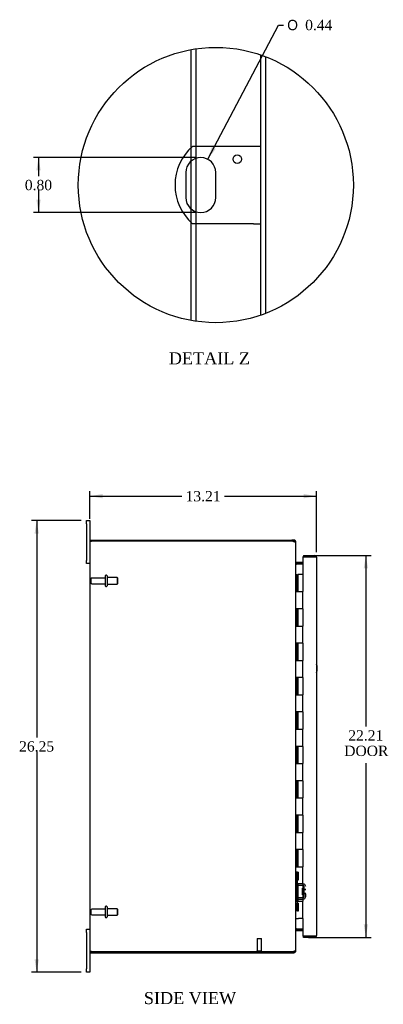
# Model space of a CAD drawing. Header units: inches. Extents: x 7 to 148, y 4 to 99.
# Tile 2 of 7: x 7 to 29, y 35 to 92. Entities that reach past the tile are written whole.
import ezdxf
from ezdxf.enums import TextEntityAlignment as Align

# ---------------------------------------------------------------- set-up
doc = ezdxf.new("R2010")
doc.units = ezdxf.units.IN
doc.header["$MEASUREMENT"] = 0
doc.layers.get('0').update_dxf_attribs({"linetype": 'CONTINUOUS'})
for name, color, linetype in [('COM40153-1', 7, 'CONTINUOUS'), ('COM42780', 7, 'CONTINUOUS'), ('COM48458', 7, 'CONTINUOUS'), ('COM48508', 7, 'CONTINUOUS'), ('COM71780-10', 7, 'CONTINUOUS'), ('DEFAULT', 7, 'CONTINUOUS'), ('FET07710', 7, 'CONTINUOUS'), ('HNG10620-20B', 7, 'CONTINUOUS'), ('HNG10620-20C', 7, 'CONTINUOUS'), ('STD21878', 7, 'CONTINUOUS'), ('STD26094', 7, 'CONTINUOUS')]:
    doc.layers.add(name, color=color, linetype=linetype)
doc.styles.add('SEACAD_SOLID_EDGE_ANSI1_SY', font='txt')
doc.styles.add('SEACAD_TIMES_NEW_ROMAN', font='times.ttf')

# ---------------------------------------------------------------- blocks, each defined once
blk = doc.blocks.new('GDIMGGROUP5')
at = {"layer": 'DEFAULT', "linetype": 'Continuous'}
for points in [[(12.18, 64.463), (11.43, 64.338), (12.18, 64.213)], [(23.89, 64.463), (23.89, 64.213), (24.64, 64.338)]]:
    blk.add_hatch(color=136, dxfattribs=at).paths.add_polyline_path(points)
at = {"layer": 'DEFAULT', "color": 136, "linetype": 'Continuous'}
for p, q in [((11.43, 63.027), (11.43, 64.638)), ((11.43, 64.338), (16.801, 64.338)), ((19.268, 64.338), (24.64, 64.338)), ((24.64, 61.084), (24.64, 64.638))]:
    blk.add_line(p, q, dxfattribs=at)
at = {"layer": 'DEFAULT', "color": 136, "linetype": 'Continuous', "style": 'SEACAD_TIMES_NEW_ROMAN'}
blk.add_text('13.21', height=0.6, dxfattribs=at).set_placement((17.011, 64.638), align=Align.TOP_LEFT)
blk = doc.blocks.new('GDIMGGROUP6')
at = {"layer": 'DEFAULT', "linetype": 'Continuous'}
for points in [[(8.221, 62.165), (8.471, 62.165), (8.346, 62.915)], [(8.221, 37.415), (8.346, 36.665), (8.471, 37.415)]]:
    blk.add_hatch(color=136, dxfattribs=at).paths.add_polyline_path(points)
at = {"layer": 'DEFAULT', "color": 136, "linetype": 'Continuous'}
for p, q in [((10.943, 62.915), (8.046, 62.915)), ((8.346, 62.915), (8.346, 50.3)), ((8.346, 49.49), (8.346, 36.665)), ((10.943, 36.665), (8.046, 36.665))]:
    blk.add_line(p, q, dxfattribs=at)
at = {"layer": 'DEFAULT', "color": 136, "linetype": 'Continuous', "style": 'SEACAD_TIMES_NEW_ROMAN'}
blk.add_text('26.25', height=0.6, dxfattribs=at).set_placement((7.323, 50.09), align=Align.TOP_LEFT)
blk = doc.blocks.new('GDIMGGROUP21')
at = {"layer": 'DEFAULT', "linetype": 'Continuous'}
for points in [[(27.63, 60.142), (27.505, 60.892), (27.38, 60.142)], [(27.63, 39.437), (27.38, 39.437), (27.505, 38.687)]]:
    blk.add_hatch(color=136, dxfattribs=at).paths.add_polyline_path(points)
at = {"layer": 'DEFAULT', "color": 136, "linetype": 'Continuous'}
for p, q in [((24.173, 60.892), (27.805, 60.892)), ((27.505, 60.892), (27.505, 50.94)), ((27.505, 48.808), (27.505, 38.687)), ((24.173, 38.687), (27.805, 38.687))]:
    blk.add_line(p, q, dxfattribs=at)
at = {"layer": 'DEFAULT', "color": 136, "linetype": 'Continuous', "style": 'SEACAD_TIMES_NEW_ROMAN'}
for s, p in [('22.21', (26.481, 50.73)), ('DOOR', (26.247, 49.83))]:
    blk.add_text(s, height=0.6, dxfattribs=at).set_placement(p, align=Align.TOP_LEFT)
blk = doc.blocks.new('GDIMGGROUP27')
at = {"layer": 'DEFAULT', "linetype": 'Continuous'}
for points in [[(8.327, 83.28), (8.577, 83.28), (8.452, 84.03)], [(8.327, 81.58), (8.452, 80.83), (8.577, 81.58)]]:
    blk.add_hatch(color=136, dxfattribs=at).paths.add_polyline_path(points)
at = {"layer": 'DEFAULT', "color": 136, "linetype": 'Continuous'}
for p, q in [((17.598, 84.03), (8.152, 84.03)), ((8.452, 84.03), (8.452, 82.94)), ((8.452, 82.13), (8.452, 80.83)), ((17.598, 80.83), (8.152, 80.83))]:
    blk.add_line(p, q, dxfattribs=at)
at = {"layer": 'DEFAULT', "color": 136, "linetype": 'Continuous', "style": 'SEACAD_TIMES_NEW_ROMAN'}
blk.add_text('0.80', height=0.6, dxfattribs=at).set_placement((7.655, 82.73), align=Align.TOP_LEFT)
blk = doc.blocks.new('GDIMGGROUP28')
at = {"layer": 'DEFAULT', "linetype": 'Continuous'}
blk.add_hatch(color=136, dxfattribs=at).paths.add_polyline_path([(18.544, 84.651), (18.305, 83.929), (18.765, 84.535)])
at = {"layer": 'DEFAULT', "color": 136, "linetype": 'Continuous'}
for p, q in [((18.305, 83.929), (22.418, 91.734)), ((22.418, 91.734), (22.718, 91.734))]:
    blk.add_line(p, q, dxfattribs=at)
for s, style, p in [('O', 'SEACAD_SOLID_EDGE_ANSI1_SY', (22.928, 92.034)), ('0.44', 'SEACAD_TIMES_NEW_ROMAN', (23.972, 92.034))]:
    blk.add_text(s, height=0.6, dxfattribs=dict(at, style=style)).set_placement(p, align=Align.TOP_LEFT)

msp = doc.modelspace()

# ---------------------------------------------------------------- linework, layer by layer
at = {"color": 7}
msp.add_circle((18.772, 82.43), 8.004, dxfattribs=at)
at = {"layer": 'COM40153-1', "color": 7}
for p, q in [((20.966, 84.68), (17.413, 84.68)), ((21.398, 84.68), (20.966, 84.68)), ((17.024, 83.156), (17.024, 81.704)), ((18.772, 81.704), (18.772, 83.156)), ((20.966, 80.18), (17.413, 80.18)), ((20.966, 80.18), (21.398, 80.18))]:
    msp.add_line(p, q, dxfattribs=at)
msp.add_circle((20.022, 83.932), 0.25, dxfattribs=at)
for centre, radius, start, end in [((19.398, 82.43), 3, 131.4096, 228.5904), ((17.898, 83.156), 0.874, 0, 180), ((17.898, 81.704), 0.874, 180, 0), ((23.93, 54.33), 0.75, 341.2031, 18.7969)]:
    msp.add_arc(centre, radius, start, end, dxfattribs=at)
at = {"layer": 'COM42780', "color": 7}
for p, q in [((23.43, 42.467), (23.43, 42.03)), ((23.43, 42.467), (23.471, 42.467)), ((23.522, 42.467), (23.471, 42.467)), ((23.522, 42.467), (23.589, 42.467)), ((23.522, 42.03), (23.522, 42.467)), ((23.525, 42.467), (23.525, 42.03)), ((23.589, 42.03), (23.589, 42.467)), ((23.43, 42.03), (23.43, 41.845)), ((23.471, 42.03), (23.43, 42.03)), ((23.522, 42.03), (23.471, 42.03)), ((23.522, 42.03), (23.589, 42.03)), ((23.525, 41.845), (23.525, 42.03)), ((23.861, 41.791), (23.572, 41.797)), ((23.859, 41.696), (23.57, 41.702)), ((23.812, 41.157), (23.812, 41.547)), ((23.907, 41.547), (23.812, 41.547)), ((24.002, 41.477), (23.812, 41.477)), ((24.002, 41.458), (23.812, 41.458)), ((23.812, 41.245), (24.002, 41.245)), ((24.002, 41.227), (23.812, 41.227)), ((23.915, 41.78), (23.861, 41.791)), ((23.907, 41.055), (23.907, 41.649)), ((23.43, 40.673), (23.43, 40.236)), ((23.43, 40.673), (23.471, 40.673)), ((23.471, 40.673), (23.522, 40.673)), ((23.522, 40.673), (23.589, 40.673)), ((23.522, 40.236), (23.522, 40.673)), ((23.525, 40.673), (23.525, 40.859)), ((23.525, 40.673), (23.525, 40.236)), ((23.57, 41.002), (23.859, 41.007)), ((23.572, 40.907), (23.861, 40.912)), ((23.589, 40.236), (23.589, 40.673)), ((23.812, 41.157), (23.907, 41.157)), ((23.861, 40.912), (23.915, 40.923)), ((24.002, 41.055), (24.002, 41.211)), ((23.471, 40.236), (23.43, 40.236)), ((23.522, 40.236), (23.471, 40.236)), ((23.522, 40.236), (23.589, 40.236)), ((23.524, 40.541), (23.525, 40.541)), ((23.524, 40.432), (23.524, 40.541)), ((23.524, 40.511), (23.525, 40.511)), ((23.524, 40.432), (23.525, 40.432)), ((23.524, 40.402), (23.524, 40.432)), ((23.524, 40.426), (23.525, 40.426)), ((23.524, 40.402), (23.525, 40.402)), ((23.524, 40.368), (23.524, 40.402)), ((23.524, 40.368), (23.525, 40.368))]:
    msp.add_line(p, q, dxfattribs=at)
for centre, radius, start, end in [((23.573, 41.845), 0.143, 180, 206.9082), ((23.573, 41.845), 0.048, 180, 269), ((23.573, 41.845), 0.143, 206.9082, 269), ((23.859, 41.649), 0.048, 0, 89), ((23.859, 41.649), 0.143, 0, 66.6665), ((23.573, 40.859), 0.143, 153.0918, 180), ((23.573, 40.859), 0.143, 91, 153.0918), ((23.573, 40.859), 0.048, 91, 180), ((23.859, 41.055), 0.048, 271, 0), ((23.859, 41.055), 0.143, 293.3335, 0)]:
    msp.add_arc(centre, radius, start, end, dxfattribs=at)
at = {"layer": 'COM48458', "color": 7}
for p, q in [((17.346, 84.619), (17.346, 90.306)), ((17.634, 84.68), (17.634, 90.353)), ((21.398, 74.869), (21.398, 89.991)), ((21.686, 74.976), (21.686, 89.885)), ((17.346, 83.834), (17.346, 84.619)), ((17.634, 83.989), (17.634, 84.68)), ((17.346, 81.027), (17.346, 83.834)), ((17.634, 80.871), (17.634, 83.989)), ((17.346, 80.242), (17.346, 81.027)), ((17.634, 80.18), (17.634, 80.871)), ((17.346, 74.555), (17.346, 80.242)), ((17.634, 74.508), (17.634, 80.18)), ((11.43, 61.718), (11.538, 61.718)), ((11.43, 61.718), (11.43, 37.862)), ((23.204, 61.718), (11.538, 61.718)), ((23.43, 37.967), (23.43, 61.612)), ((23.456, 60.39), (23.466, 60.39)), ((23.845, 60.39), (23.466, 60.39)), ((23.466, 39.189), (23.456, 39.189)), ((23.466, 39.189), (23.845, 39.189)), ((11.538, 37.862), (11.43, 37.862)), ((11.538, 37.862), (23.204, 37.862))]:
    msp.add_line(p, q, dxfattribs=at)
for centre, radius, start, end in [((23.204, 61.468), 0.25, 61.8454, 90), ((23.382, 61.608), 0.0479, 4.8578, 50.2027), ((23.572, 60.472), 0.142, 183.3442, 215.3106), ((23.572, 39.107), 0.142, 144.6894, 176.6558), ((23.204, 38.112), 0.25, 270, 298.1546), ((23.276, 38.106), 0.219, 281.9896, 308.4732), ((23.382, 37.971), 0.0479, 309.7973, 355.1422)]:
    msp.add_arc(centre, radius, start, end, dxfattribs=at)
msp.add_open_spline([(23.413, 61.645), (23.411, 61.646), (23.409, 61.648), (23.405, 61.651), (23.401, 61.654), (23.397, 61.657), (23.392, 61.66), (23.387, 61.663), (23.382, 61.666), (23.374, 61.67), (23.364, 61.674), (23.352, 61.678), (23.341, 61.682), (23.331, 61.685), (23.325, 61.687), (23.322, 61.688)], degree=3, knots=[0, 0, 0, 0, 0.058508, 0.117588, 0.177234, 0.23744, 0.298196, 0.359495, 0.421327, 0.483683, 0.609872, 0.738031, 0.824554, 0.911887, 1, 1, 1, 1], dxfattribs=at)
at = {"layer": 'COM48508', "color": 7}
for p, q in [((11.502, 61.718), (11.502, 61.79)), ((11.502, 61.79), (23.204, 61.79)), ((23.322, 61.79), (23.204, 61.79)), ((23.322, 61.718), (23.204, 61.718)), ((23.322, 61.718), (23.322, 61.79)), ((23.358, 61.682), (23.352, 61.701)), ((23.358, 61.682), (23.43, 61.682)), ((23.43, 61.612), (23.43, 61.682)), ((23.456, 60.488), (23.437, 60.426)), ((23.845, 60.487), (23.466, 60.487)), ((23.845, 60.415), (23.466, 60.415)), ((23.456, 39.091), (23.437, 39.154)), ((23.466, 39.165), (23.845, 39.165)), ((23.466, 39.093), (23.845, 39.093)), ((11.502, 37.862), (11.502, 37.79)), ((11.502, 37.79), (23.204, 37.79)), ((23.204, 37.862), (23.322, 37.862)), ((23.204, 37.79), (23.322, 37.79)), ((23.322, 37.862), (23.322, 37.79)), ((23.352, 37.878), (23.358, 37.898)), ((23.358, 37.898), (23.43, 37.898)), ((23.43, 37.898), (23.43, 37.967))]:
    msp.add_line(p, q, dxfattribs=at)
for centre, radius, start, end in [((23.322, 61.682), 0.108, 32.6431, 90), ((23.322, 61.682), 0.036, 32.6431, 90), ((23.322, 61.682), 0.108, 0, 32.6431), ((23.466, 60.523), 0.036, 180, 253.7795), ((23.466, 60.523), 0.108, 253.7795, 270), ((23.466, 60.523), 0.036, 253.7795, 270), ((23.466, 39.057), 0.036, 106.2205, 180), ((23.466, 39.057), 0.108, 90, 106.2205), ((23.466, 39.057), 0.036, 90, 106.2205), ((23.322, 37.898), 0.036, 270, 327.3569), ((23.322, 37.898), 0.108, 270, 327.3569), ((23.322, 37.898), 0.108, 327.3569, 0)]:
    msp.add_arc(centre, radius, start, end, dxfattribs=at)
at = {"layer": 'COM71780-10', "color": 7}
for p, q in [((24.532, 60.82), (23.845, 60.82)), ((23.845, 60.82), (23.845, 59.79)), ((23.873, 60.892), (23.873, 60.82)), ((23.873, 60.892), (24.532, 60.892)), ((23.873, 60.82), (24.532, 60.82)), ((24.633, 60.82), (24.532, 60.82)), ((24.532, 60.82), (24.633, 60.82)), ((24.64, 60.784), (24.64, 38.795)), ((23.845, 39.79), (23.845, 38.759)), ((23.845, 38.759), (24.532, 38.759)), ((23.873, 38.687), (23.873, 38.759)), ((24.532, 38.759), (23.873, 38.759)), ((24.532, 38.687), (23.873, 38.687)), ((24.532, 38.759), (24.633, 38.759)), ((24.633, 38.759), (24.532, 38.759))]:
    msp.add_line(p, q, dxfattribs=at)
for centre, start, end in [((24.532, 60.784), 19.4712, 90), ((24.532, 60.784), 0, 19.4712), ((24.532, 38.795), 270, 340.5288), ((24.532, 38.795), 340.5288, 0)]:
    msp.add_arc(centre, 0.108, start, end, dxfattribs=at)
for centre, start_param, end_param in [((24.532, 60.784), 3.141593, 3.48143), ((24.532, 38.795), 2.801756, 3.141593)]:
    msp.add_ellipse(centre, major_axis=(-0.108, 0), ratio=0.997813, start_param=start_param, end_param=end_param, dxfattribs=at)
at = {"layer": 'FET07710', "color": 7}
for p, q in [((11.243, 62.727), (11.243, 62.915)), ((11.243, 62.915), (11.43, 62.915)), ((11.243, 62.727), (11.243, 60.602)), ((11.43, 62.915), (11.43, 62.727)), ((11.43, 62.727), (11.43, 61.718)), ((11.243, 60.415), (11.243, 60.602)), ((11.43, 60.415), (11.243, 60.415)), ((11.243, 38.977), (11.243, 39.165)), ((11.243, 39.165), (11.43, 39.165)), ((11.243, 38.977), (11.243, 36.852)), ((11.43, 37.862), (11.43, 36.852)), ((11.243, 36.665), (11.243, 36.852)), ((11.43, 36.665), (11.243, 36.665)), ((11.43, 36.852), (11.43, 36.665))]:
    msp.add_line(p, q, dxfattribs=at)
at = {"layer": 'HNG10620-20B', "color": 7}
for p, q in [((23.43, 59.79), (23.456, 59.79)), ((23.456, 59.79), (23.473, 59.79)), ((23.473, 59.79), (23.516, 59.79)), ((23.473, 59.79), (23.473, 58.79)), ((23.516, 59.79), (23.516, 58.79)), ((23.473, 58.79), (23.582, 58.79)), ((23.582, 58.79), (23.845, 58.79)), ((23.845, 57.79), (23.845, 58.79)), ((23.582, 57.79), (23.473, 57.79)), ((23.473, 57.79), (23.473, 56.79)), ((23.516, 57.79), (23.516, 56.79)), ((23.845, 57.79), (23.582, 57.79)), ((23.473, 56.79), (23.582, 56.79)), ((23.582, 56.79), (23.845, 56.79)), ((23.845, 55.79), (23.845, 56.79)), ((23.582, 55.79), (23.473, 55.79)), ((23.473, 55.79), (23.473, 54.79)), ((23.516, 55.79), (23.516, 54.79)), ((23.845, 55.79), (23.582, 55.79)), ((23.473, 54.79), (23.582, 54.79)), ((23.582, 54.79), (23.845, 54.79)), ((23.845, 53.79), (23.845, 54.79)), ((23.582, 53.79), (23.473, 53.79)), ((23.473, 53.79), (23.473, 52.79)), ((23.516, 53.79), (23.516, 52.79)), ((23.845, 53.79), (23.582, 53.79)), ((23.473, 52.79), (23.582, 52.79)), ((23.582, 52.79), (23.845, 52.79)), ((23.845, 51.79), (23.845, 52.79)), ((23.582, 51.79), (23.473, 51.79)), ((23.473, 51.79), (23.473, 50.79)), ((23.516, 51.79), (23.516, 50.79)), ((23.845, 51.79), (23.582, 51.79)), ((23.473, 50.79), (23.582, 50.79)), ((23.582, 50.79), (23.845, 50.79)), ((23.845, 49.79), (23.845, 50.79)), ((23.582, 49.79), (23.473, 49.79)), ((23.473, 49.79), (23.473, 48.79)), ((23.516, 49.79), (23.516, 48.79)), ((23.845, 49.79), (23.582, 49.79)), ((23.473, 48.79), (23.582, 48.79)), ((23.582, 48.79), (23.845, 48.79)), ((23.845, 47.79), (23.845, 48.79)), ((23.582, 47.79), (23.473, 47.79)), ((23.473, 47.79), (23.473, 46.79)), ((23.516, 47.79), (23.516, 46.79)), ((23.845, 47.79), (23.582, 47.79)), ((23.473, 46.79), (23.582, 46.79)), ((23.582, 46.79), (23.845, 46.79)), ((23.845, 45.79), (23.845, 46.79)), ((23.582, 45.79), (23.473, 45.79)), ((23.473, 45.79), (23.473, 44.79)), ((23.516, 45.79), (23.516, 44.79)), ((23.845, 45.79), (23.582, 45.79)), ((23.473, 44.79), (23.582, 44.79)), ((23.582, 44.79), (23.845, 44.79)), ((23.845, 43.79), (23.845, 44.79)), ((23.582, 43.79), (23.473, 43.79)), ((23.473, 43.79), (23.473, 42.79)), ((23.516, 43.79), (23.516, 42.79)), ((23.845, 43.79), (23.582, 43.79)), ((23.473, 42.79), (23.582, 42.79)), ((23.582, 42.79), (23.845, 42.79)), ((23.845, 41.79), (23.845, 42.79)), ((23.582, 41.79), (23.473, 41.79)), ((23.473, 41.79), (23.473, 40.79)), ((23.516, 41.79), (23.516, 40.79)), ((23.845, 41.79), (23.582, 41.79)), ((23.473, 40.79), (23.582, 40.79)), ((23.582, 40.79), (23.845, 40.79)), ((23.845, 39.79), (23.845, 40.79)), ((23.43, 39.79), (23.456, 39.79)), ((23.456, 39.79), (23.582, 39.79)), ((23.845, 39.79), (23.582, 39.79))]:
    msp.add_line(p, q, dxfattribs=at)
at = {"layer": 'HNG10620-20C', "color": 7}
for p, q in [((23.845, 59.79), (23.537, 59.79)), ((23.537, 59.79), (23.537, 58.79)), ((23.845, 59.79), (23.845, 58.79)), ((23.582, 58.79), (23.845, 58.79)), ((23.845, 57.79), (23.845, 58.79)), ((23.537, 57.79), (23.537, 56.79)), ((23.845, 57.79), (23.582, 57.79)), ((23.845, 57.79), (23.845, 56.79)), ((23.582, 56.79), (23.845, 56.79)), ((23.845, 55.79), (23.845, 56.79)), ((23.537, 55.79), (23.537, 54.79)), ((23.845, 55.79), (23.582, 55.79)), ((23.845, 55.79), (23.845, 54.79)), ((23.582, 54.79), (23.845, 54.79)), ((23.845, 53.79), (23.845, 54.79)), ((23.537, 53.79), (23.537, 52.79)), ((23.845, 53.79), (23.582, 53.79)), ((23.845, 53.79), (23.845, 52.79)), ((23.582, 52.79), (23.845, 52.79)), ((23.845, 51.79), (23.845, 52.79)), ((23.537, 51.79), (23.537, 50.79)), ((23.845, 51.79), (23.582, 51.79)), ((23.845, 51.79), (23.845, 50.79)), ((23.582, 50.79), (23.845, 50.79)), ((23.845, 49.79), (23.845, 50.79)), ((23.537, 49.79), (23.537, 48.79)), ((23.845, 49.79), (23.582, 49.79)), ((23.845, 49.79), (23.845, 48.79)), ((23.582, 48.79), (23.845, 48.79)), ((23.845, 47.79), (23.845, 48.79)), ((23.537, 47.79), (23.537, 46.79)), ((23.845, 47.79), (23.582, 47.79)), ((23.845, 47.79), (23.845, 46.79)), ((23.582, 46.79), (23.845, 46.79)), ((23.845, 45.79), (23.845, 46.79)), ((23.537, 45.79), (23.537, 44.79)), ((23.845, 45.79), (23.582, 45.79)), ((23.845, 45.79), (23.845, 44.79)), ((23.582, 44.79), (23.845, 44.79)), ((23.845, 43.79), (23.845, 44.79)), ((23.537, 43.79), (23.537, 42.79)), ((23.845, 43.79), (23.582, 43.79)), ((23.845, 43.79), (23.845, 42.79)), ((23.582, 42.79), (23.845, 42.79)), ((23.845, 41.79), (23.845, 42.79)), ((23.537, 41.79), (23.537, 40.79)), ((23.845, 41.79), (23.582, 41.79)), ((23.845, 41.79), (23.845, 40.79)), ((23.582, 40.79), (23.845, 40.79)), ((23.845, 39.79), (23.845, 40.79))]:
    msp.add_line(p, q, dxfattribs=at)
at = {"layer": 'STD21878', "color": 7}
for p, q in [((21.173, 38.612), (21.423, 38.612)), ((21.173, 38.612), (21.173, 37.893)), ((21.423, 37.893), (21.423, 38.612)), ((21.157, 37.893), (21.438, 37.893)), ((21.157, 37.893), (21.157, 37.862)), ((21.157, 37.862), (21.438, 37.862)), ((21.438, 37.862), (21.438, 37.893))]:
    msp.add_line(p, q, dxfattribs=at)
at = {"layer": 'STD26094', "color": 7}
for p, q in [((12.339, 59.58), (11.562, 59.58)), ((12.339, 59.71), (12.339, 59.12)), ((12.409, 59.74), (12.369, 59.74)), ((12.439, 59.71), (12.439, 59.12)), ((13.026, 59.602), (12.439, 59.602)), ((13.026, 59.602), (13.026, 59.227)), ((13.064, 59.565), (13.026, 59.602)), ((13.064, 59.265), (13.064, 59.565)), ((11.502, 59.52), (11.502, 59.31)), ((11.562, 59.25), (12.339, 59.25)), ((12.369, 59.09), (12.409, 59.09)), ((12.439, 59.227), (13.026, 59.227)), ((13.026, 59.227), (13.064, 59.265)), ((11.502, 40.27), (11.502, 40.06)), ((12.339, 40.33), (11.562, 40.33)), ((12.339, 40.46), (12.339, 39.87)), ((12.409, 40.49), (12.369, 40.49)), ((12.439, 40.46), (12.439, 39.87)), ((13.026, 40.352), (12.439, 40.352)), ((13.026, 40.352), (13.026, 39.977)), ((13.064, 40.315), (13.026, 40.352)), ((13.064, 40.015), (13.064, 40.315)), ((11.562, 40), (12.339, 40)), ((12.369, 39.84), (12.409, 39.84)), ((12.439, 39.977), (13.026, 39.977)), ((13.026, 39.977), (13.064, 40.015))]:
    msp.add_line(p, q, dxfattribs=at)
for centre, radius, start, end in [((11.562, 59.52), 0.06, 90, 180), ((12.369, 59.71), 0.03, 90, 180), ((12.409, 59.71), 0.03, 0, 90), ((11.562, 59.31), 0.06, 180, 270), ((12.369, 59.12), 0.03, 180, 270), ((12.409, 59.12), 0.03, 270, 0), ((11.562, 40.27), 0.06, 90, 180), ((12.369, 40.46), 0.03, 90, 180), ((12.409, 40.46), 0.03, 0, 90), ((11.562, 40.06), 0.06, 180, 270), ((12.369, 39.87), 0.03, 180, 270), ((12.409, 39.87), 0.03, 270, 0)]:
    msp.add_arc(centre, radius, start, end, dxfattribs=at)

# ---------------------------------------------------------------- block references
at = {"layer": 'DEFAULT', "color": 7}
for name in ['GDIMGGROUP28', 'GDIMGGROUP27', 'GDIMGGROUP5', 'GDIMGGROUP6', 'GDIMGGROUP21']:
    msp.add_blockref(name, (0, 0), dxfattribs=at)

# ---------------------------------------------------------------- texts
at = {"layer": 'DEFAULT', "color": 7, "style": 'SEACAD_TIMES_NEW_ROMAN'}
for s, p in [('DETAIL Z', (16.035, 72.705)), ('SIDE VIEW', (14.583, 35.505))]:
    msp.add_text(s, height=0.7, dxfattribs=at).set_placement(p, align=Align.TOP_LEFT)

doc.saveas('drawing.dxf')
